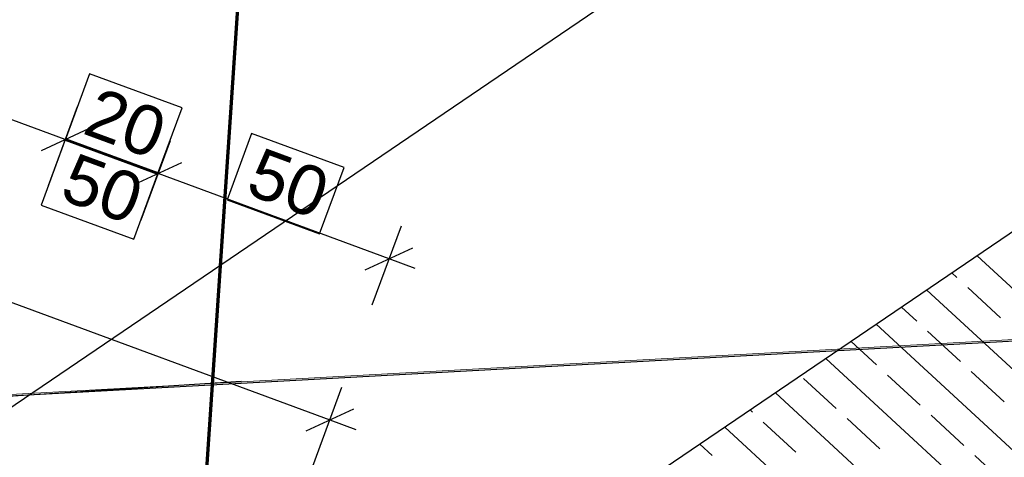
# Model space of a CAD drawing. Extents: x -779 to 790, y -208 to 633.
# Tile 200 of 232: x 395 to 434, y 141 to 159. Entities that reach past the tile are written whole.
import ezdxf
from ezdxf.lldxf.tags import DXFTag

# ---------------------------------------------------------------- set-up
doc = ezdxf.new("R2010")
doc.units = 0
doc.layers.get('0').update_dxf_attribs({"lineweight": 25})
for name, color, linetype, lineweight, true_color in [('01AFU Allgemein Bemaßung-A07F5V4RWF', 7, 'Continuous', 25, 0x848484), ('02 Raster Gebäude-A07F5V4QWF', 7, 'Continuous', 25, 0x848484), ('20 Fundament-A07F5V4OWF', 7, 'Continuous', 25, 0x848484), ('20 Magerbeton Bohrungen', 7, 'Continuous', 25, 0x848484), ('S_Mass', 150, 'Continuous', 25, 0x007fff), ('S_Regenwasser_Grundleitung', 7, 'Continuous', 70, 0x0080ff)]:
    doc.layers.add(name, color=color, linetype=linetype, lineweight=lineweight, true_color=true_color)
doc.layers.add('02 Raster Gebäude-A07F5V53WF', color=7, linetype='Continuous', lineweight=13)
doc.styles.get("Standard").update_dxf_attribs({"font": 'arial.ttf'})
tags = doc.linetypes.add('Raster-A07F5V4TWF', pattern=[0.2, 0.1, -0.05, 0, -0.05]).pattern_tags.tags
tags[10:11] = [DXFTag(74, 4), DXFTag(75, 0), DXFTag(340, '0'), DXFTag(46, 1.0), DXFTag(50, 0.0), DXFTag(44, 0.0), DXFTag(45, 0.0)]
tags[8:9] = [DXFTag(74, 4), DXFTag(75, 0), DXFTag(340, '0'), DXFTag(46, 1.0), DXFTag(50, 0.0), DXFTag(44, 0.0), DXFTag(45, 0.0)]
tags[6:7] = [DXFTag(74, 4), DXFTag(75, 0), DXFTag(340, '0'), DXFTag(46, 1.0), DXFTag(50, 0.0), DXFTag(44, 0.0), DXFTag(45, 0.0)]
tags[4:5] = [DXFTag(74, 4), DXFTag(75, 0), DXFTag(340, '0'), DXFTag(46, 1.0), DXFTag(50, 0.0), DXFTag(44, 0.0), DXFTag(45, 0.0)]
tags = doc.linetypes.add('Raster-A07F5V57WF', pattern=[0.2, 0.1, -0.05, 0, -0.05]).pattern_tags.tags
tags[10:11] = [DXFTag(74, 4), DXFTag(75, 0), DXFTag(340, '0'), DXFTag(46, 1.0), DXFTag(50, 0.0), DXFTag(44, 0.0), DXFTag(45, 0.0)]
tags[8:9] = [DXFTag(74, 4), DXFTag(75, 0), DXFTag(340, '0'), DXFTag(46, 1.0), DXFTag(50, 0.0), DXFTag(44, 0.0), DXFTag(45, 0.0)]
tags[6:7] = [DXFTag(74, 4), DXFTag(75, 0), DXFTag(340, '0'), DXFTag(46, 1.0), DXFTag(50, 0.0), DXFTag(44, 0.0), DXFTag(45, 0.0)]
tags[4:5] = [DXFTag(74, 4), DXFTag(75, 0), DXFTag(340, '0'), DXFTag(46, 1.0), DXFTag(50, 0.0), DXFTag(44, 0.0), DXFTag(45, 0.0)]
tags = doc.linetypes.add('Wipeout_Contour-A07F5V4SWF', pattern=[1, 0, -1]).pattern_tags.tags
tags[6:7] = [DXFTag(74, 4), DXFTag(75, 0), DXFTag(340, '0'), DXFTag(46, 1.0), DXFTag(50, 0.0), DXFTag(44, 0.0), DXFTag(45, 0.0)]
tags[4:5] = [DXFTag(74, 4), DXFTag(75, 0), DXFTag(340, '0'), DXFTag(46, 1.0), DXFTag(50, 0.0), DXFTag(44, 0.0), DXFTag(45, 0.0)]

# ---------------------------------------------------------------- blocks, each defined once
blk = doc.blocks.new('Referenz-A07F5V4VWF', base_point=(-401.415, -176.34))
at = {"color": 0, "linetype": 'ByBlock', "lineweight": -2, "ltscale": 12.5}
for q in [(401.655, 127.689), (406.798, 131.181)]:
    blk.add_line((457.904, 165.879), q, dxfattribs=at)
at = {"layer": '01AFU Allgemein Bemaßung-A07F5V4RWF', "color": 0, "lineweight": -2}
for p, q in [((392.175, 141.651), (448.424, 179.841)), ((396.424, 153.872), (344.306, 173.06)), ((341.911, 166.554), (407.124, 142.544)), ((396.91, 155.192), (395.733, 151.995)), ((395.461, 153.427), (397.387, 154.317)), ((400.178, 152.49), (396.424, 153.872)), ((400.664, 153.809), (399.487, 150.613)), ((399.215, 152.045), (401.141, 152.934)), ((409.519, 149.05), (400.178, 152.49)), ((410.005, 150.37), (408.828, 147.173)), ((408.556, 148.606), (410.482, 149.495)), ((410.575, 148.662), (409.519, 149.05)), ((406.433, 140.667), (407.61, 143.864)), ((406.161, 142.099), (408.087, 142.989)), ((407.124, 142.544), (408.18, 142.155))]:
    blk.add_line(p, q, dxfattribs=at)
at = {"layer": '01AFU Allgemein Bemaßung-A07F5V4RWF', "color": 0, "linetype": 'Wipeout_Contour-A07F5V4SWF', "lineweight": -2, "ltscale": 1.625}
for p, q in [((397.407, 156.524), (396.42, 153.843)), ((401.149, 155.147), (397.407, 156.524)), ((400.162, 152.465), (401.149, 155.147)), ((403.955, 154.113), (402.968, 151.432)), ((407.697, 152.736), (403.955, 154.113)), ((396.44, 153.896), (395.453, 151.215)), ((396.42, 153.843), (400.162, 152.465)), ((400.182, 152.519), (396.44, 153.896)), ((399.194, 149.837), (400.182, 152.519)), ((406.71, 150.054), (407.697, 152.736)), ((402.968, 151.432), (406.71, 150.054)), ((395.453, 151.215), (399.194, 149.837))]:
    blk.add_line(p, q, dxfattribs=at)
at = {"layer": '02 Raster Gebäude-A07F5V4QWF', "color": 0, "linetype": 'Raster-A07F5V4TWF', "lineweight": -2, "ltscale": 187.5}
blk.add_line((448.25, 146.453), (-76.602, 117.734), dxfattribs=at)
at = {"layer": '20 Fundament-A07F5V4OWF', "color": 0, "lineweight": -2}
for p, q in [((457.904, 165.879), (398.523, 125.563)), ((440.843, 142.207), (433.292, 149.169)), ((432.477, 148.288), (432.273, 148.477)), ((438.803, 140.822), (431.253, 147.785)), ((434.242, 146.661), (432.918, 147.882)), ((430.85, 146.524), (430.233, 147.092)), ((436.764, 139.438), (429.214, 146.4)), ((432.614, 144.897), (431.291, 146.117)), ((429.223, 144.759), (428.194, 145.708)), ((434.725, 138.053), (427.174, 145.015)), ((427.595, 142.995), (426.272, 144.215)), ((430.987, 143.132), (429.664, 144.352)), ((434.379, 143.269), (433.055, 144.49)), ((432.685, 136.669), (425.135, 143.631)), ((424.204, 142.857), (424.115, 142.939)), ((429.36, 141.367), (428.037, 142.588)), ((432.752, 141.505), (431.428, 142.725)), ((430.646, 135.284), (423.096, 142.246)), ((425.968, 141.23), (424.645, 142.45)), ((422.576, 141.093), (422.076, 141.554)), ((434.516, 139.878), (433.193, 141.098))]:
    blk.add_line(p, q, dxfattribs=at)
at = {"layer": '20 Magerbeton Bohrungen', "color": 0, "lineweight": -2}
blk.add_line((457.904, 165.879), (401.655, 127.689), dxfattribs=at)
at = {"layer": '01AFU Allgemein Bemaßung-A07F5V4RWF', "color": 0, "linetype": 'ByBlock', "lineweight": -2, "ltscale": 1.625, "char_height": 2.00026, "attachment_point": 1, "rotation": 339.7876}
for s, insert in [('{\\fArial;20}', (397.756, 156.01)), ('{\\fArial;50}', (396.826, 153.368)), ('{\\fArial;50}', (404.341, 153.585))]:
    blk.add_mtext(s, dxfattribs=dict(at, insert=insert))
blk = doc.blocks.new('Referenz-A07F5V59WF', base_point=(-759.499, -206.186))
at = {"layer": '02 Raster Gebäude-A07F5V53WF', "color": 0, "linetype": 'Raster-A07F5V57WF', "ltscale": 117.000008}
blk.add_line((448.141, 146.515), (-286.611, 106.301), dxfattribs=at)
blk = doc.blocks.new('Maß-A07F5V89WF', base_point=(391.567, 128.151))
at = {"color": 0, "linetype": 'ByBlock', "lineweight": -2, "ltscale": 0.25}
for p, q in [((391.567, 143.327), (403.541, 144.106)), ((394.126, 142.962), (392.999, 143.952)), ((393.562, 143.457), (394.525, 128.646)), ((392.53, 128.516), (404.504, 129.295)), ((395.089, 128.151), (393.962, 129.141))]:
    blk.add_line(p, q, dxfattribs=at)
at = {"color": 0, "linetype": 'ByBlock', "lineweight": -2, "ltscale": 0.25, "attachment_point": 1, "rotation": 273.7197}
for s, insert, char_height in [('{\\fArial;74}', (396.321, 138.026), 1.8), ('{\\fArial;2}', (396.862, 135.248), 1.26)]:
    blk.add_mtext(s, dxfattribs=dict(at, insert=insert, char_height=char_height))

msp = doc.modelspace()

# ---------------------------------------------------------------- linework, layer by layer
at = {"layer": 'S_Regenwasser_Grundleitung'}
msp.add_line((401.405, 129.591), (413.997, 315.931), dxfattribs=at)

# ---------------------------------------------------------------- block references
at = {"color": 8, "lineweight": 25, "ltscale": 1250, "true_color": 0x808080}
msp.add_blockref('Referenz-A07F5V59WF', (-759.499, -206.186), dxfattribs=at)
at = {"color": 8, "lineweight": 25, "ltscale": 12.5, "true_color": 0x808080}
msp.add_blockref('Referenz-A07F5V4VWF', (-401.415, -176.34), dxfattribs=at)
at = {"layer": 'S_Mass', "ltscale": 0.25}
msp.add_blockref('Maß-A07F5V89WF', (391.567, 128.151), dxfattribs=at)

doc.saveas('drawing.dxf')
